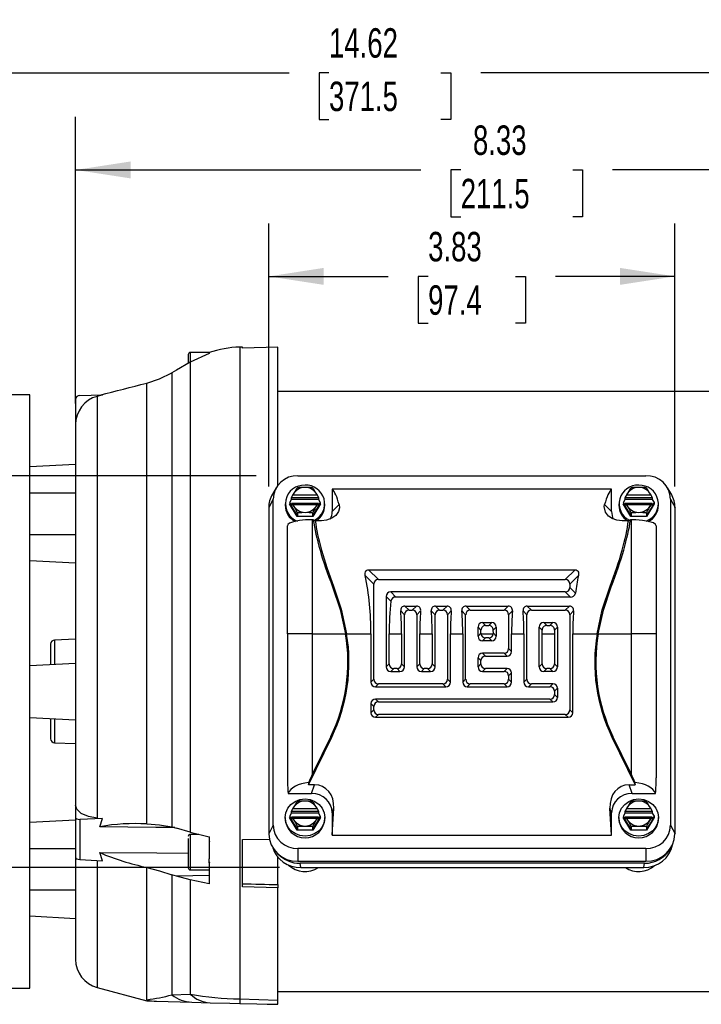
# Model space of a CAD drawing. Header units: inches. Extents: x 0 to 11, y 0 to 8.5.
# Tile 3 of 9: x 1.8 to 3.4, y 2.4 to 4.8. Entities that reach past the tile are written whole.
import ezdxf

# ---------------------------------------------------------------- set-up
doc = ezdxf.new("R2010")
doc.units = ezdxf.units.IN
doc.header["$MEASUREMENT"] = 0
doc.layers.add('DIMENSIONS', color=140, linetype='Continuous', lineweight=25)
doc.styles.add('SLDTEXTSTYLE0', font='TXT', dxfattribs={"width": 0.7})
doc.dimstyles.new('SLDDIMSTYLE0', dxfattribs={"dimtxt": 0.069444, "dimasz": 0.13, "dimexe": 0, "dimexo": 0.0625, "dimgap": 0.017361, "dimtad": 0, "dimtih": 1, "dimtoh": 1, "dimlfac": 4, "dimrnd": 1e-09, "dimzin": 4, "dimdsep": 46, "dimtxsty": 'SLDTEXTSTYLE0', "dimsah": 1, "dimcen": 0.09, "dimadec": 0, "dimazin": 1, "dimtfac": 1, "dimtofl": 0, "dimtmove": 0, "dimatfit": 3, "dimfxl": 0, "dimfrac": 2, "dimtolj": 1, "dimtzin": 12, "dimarcsym": 0})
doc.dimstyles.new('SLDDIMSTYLE1', dxfattribs={"dimtxt": 0.069444, "dimasz": 0.13, "dimexe": 0, "dimexo": 0.0625, "dimgap": 0.017361, "dimtad": 0, "dimtih": 1, "dimtoh": 1, "dimlfac": 4, "dimrnd": 1e-09, "dimzin": 12, "dimdsep": 46, "dimtxsty": 'SLDTEXTSTYLE0', "dimsah": 1, "dimcen": 0.09, "dimadec": 0, "dimazin": 3, "dimtfac": 1, "dimtofl": 0, "dimtmove": 0, "dimatfit": 3, "dimfxl": 0, "dimfrac": 2, "dimtolj": 1, "dimtzin": 12, "dimarcsym": 0})

# ---------------------------------------------------------------- blocks, each defined once
blk = doc.blocks.new('_D_1')
at = {"layer": 'DIMENSIONS'}
for p, q in [((0.8489, 3.7565), (0.8489, 4.7641)), ((4.5049, 3.3275), (4.5049, 4.7641)), ((0.8489, 4.6391), (2.4507, 4.6391)), ((2.5448, 4.639), (2.5215, 4.639)), ((2.5215, 4.639), (2.5215, 4.5285)), ((2.809, 4.639), (2.8323, 4.639)), ((2.8323, 4.639), (2.8323, 4.5285)), ((4.5049, 4.6391), (2.9031, 4.6391)), ((2.5215, 4.5285), (2.5448, 4.5285)), ((2.8323, 4.5285), (2.809, 4.5285))]:
    blk.add_line(p, q, dxfattribs=at)
for points in [[(0.8489, 4.6391), (0.9789, 4.6191), (0.9789, 4.6591)], [(4.5049, 4.6391), (4.3749, 4.6591), (4.3749, 4.6191)]]:
    blk.add_solid(points, dxfattribs=at)
at = {"layer": 'DIMENSIONS', "char_height": 0.06944, "attachment_point": 1, "style": 'SLDTEXTSTYLE0'}
for s, insert in [('14.62', (2.5448, 4.744)), ('371.5', (2.5448, 4.618))]:
    blk.add_mtext(s, dxfattribs=dict(at, insert=insert))
blk = doc.blocks.new('_D_2')
at = {"layer": 'DIMENSIONS'}
for p, q in [((1.9468, 3.8591), (1.9468, 4.5347)), ((4.0285, 3.7871), (4.0285, 4.5347)), ((1.9468, 4.4097), (2.7615, 4.4097)), ((2.8556, 4.4096), (2.8323, 4.4096)), ((2.8323, 4.4096), (2.8323, 4.2991)), ((3.1198, 4.4096), (3.1431, 4.4096)), ((3.1431, 4.4096), (3.1431, 4.2991)), ((4.0285, 4.4097), (3.2139, 4.4097)), ((2.8323, 4.2991), (2.8556, 4.2991)), ((3.1431, 4.2991), (3.1198, 4.2991))]:
    blk.add_line(p, q, dxfattribs=at)
for points in [[(1.9468, 4.4097), (2.0768, 4.3897), (2.0768, 4.4297)], [(4.0285, 4.4097), (3.8985, 4.4297), (3.8985, 4.3897)]]:
    blk.add_solid(points, dxfattribs=at)
at = {"layer": 'DIMENSIONS', "char_height": 0.06944, "attachment_point": 1, "style": 'SLDTEXTSTYLE0'}
for s, insert in [('8.33', (2.8845, 4.5146)), ('211.5', (2.8556, 4.3887))]:
    blk.add_mtext(s, dxfattribs=dict(at, insert=insert))
blk = doc.blocks.new('_D_5')
at = {"layer": 'DIMENSIONS'}
for p, q in [((2.4026, 3.6633), (2.4026, 4.2836)), ((3.3612, 3.6633), (3.3612, 4.2836)), ((2.4026, 4.1586), (2.6845, 4.1586)), ((2.7787, 4.1584), (2.7554, 4.1584)), ((2.7554, 4.1584), (2.7554, 4.048)), ((2.9851, 4.1584), (3.0084, 4.1584)), ((3.0084, 4.1584), (3.0084, 4.048)), ((3.3612, 4.1586), (3.0792, 4.1586)), ((2.7554, 4.048), (2.7787, 4.048)), ((3.0084, 4.048), (2.9851, 4.048))]:
    blk.add_line(p, q, dxfattribs=at)
for points in [[(2.4026, 4.1586), (2.5326, 4.1386), (2.5326, 4.1786)], [(3.3612, 4.1586), (3.2312, 4.1786), (3.2312, 4.1386)]]:
    blk.add_solid(points, dxfattribs=at)
at = {"layer": 'DIMENSIONS', "char_height": 0.06944, "attachment_point": 1, "style": 'SLDTEXTSTYLE0'}
for s, insert in [('3.83', (2.7787, 4.2635)), ('97.4', (2.7787, 4.1375))]:
    blk.add_mtext(s, dxfattribs=dict(at, insert=insert))
blk = doc.blocks.new('_D_6')
at = {"layer": 'DIMENSIONS'}
for p, q in [((2.3726, 3.6884), (0.5421, 3.6884)), ((0.6671, 3.6884), (0.6671, 3.3524)), ((0.5639, 3.2261), (0.5406, 3.2261)), ((0.5406, 3.2261), (0.5406, 3.1157)), ((0.7703, 3.2261), (0.7936, 3.2261)), ((0.7936, 3.2261), (0.7936, 3.1157)), ((0.5406, 3.1157), (0.5639, 3.1157)), ((0.7936, 3.1157), (0.7703, 3.1157)), ((0.6671, 2.7641), (0.6671, 3.1001)), ((2.4283, 2.7641), (0.5421, 2.7641))]:
    blk.add_line(p, q, dxfattribs=at)
for points in [[(0.6671, 3.6884), (0.6471, 3.5584), (0.6871, 3.5584)], [(0.6671, 2.7641), (0.6871, 2.8941), (0.6471, 2.8941)]]:
    blk.add_solid(points, dxfattribs=at)
at = {"layer": 'DIMENSIONS', "char_height": 0.06944, "attachment_point": 1, "style": 'SLDTEXTSTYLE0'}
for s, insert in [('3.70', (0.5639, 3.3312)), ('93.9', (0.5639, 3.2052))]:
    blk.add_mtext(s, dxfattribs=dict(at, insert=insert))

msp = doc.modelspace()

# ---------------------------------------------------------------- linework, layer by layer
for p, q in [((2.21259, 3.97431), (2.21259, 3.95333)), ((2.26181, 3.97924), (2.21752, 3.97924)), ((2.21752, 3.97924), (2.21752, 3.95665)), ((2.26181, 3.97635), (2.21753, 3.95619)), ((2.26181, 3.97889), (2.26181, 3.97924)), ((2.26181, 3.97889), (2.26181, 3.97635)), ((2.34055, 3.99194), (2.33412, 3.99177)), ((2.33412, 3.99177), (2.33412, 2.45409)), ((2.34055, 3.98938), (2.34055, 3.99194)), ((2.42421, 3.9914), (2.34055, 3.98938)), ((2.42421, 3.66586), (2.42421, 3.9914)), ((2.21753, 3.95619), (2.18519, 3.9374)), ((2.21753, 3.95619), (2.21753, 2.84727)), ((2.18519, 3.9374), (2.17428, 3.93109)), ((2.17428, 3.93109), (2.17428, 2.86021)), ((2.11493, 2.86706), (2.11493, 3.90693)), ((1.83858, 3.87933), (1.79133, 3.87933)), ((1.83858, 2.47973), (1.83858, 3.87933)), ((1.95652, 3.87794), (2.01005, 3.87888)), ((2.01005, 3.87888), (1.99791, 3.87566)), ((3.80216, 3.88696), (2.42421, 3.88696)), ((1.94685, 3.8681), (1.94685, 3.80911)), ((1.99791, 3.87566), (1.99791, 2.88066)), ((1.94685, 3.80911), (1.94685, 3.17953)), ((1.94685, 3.71483), (1.83858, 3.70915)), ((2.47145, 3.68843), (3.29232, 3.68843)), ((1.83858, 3.64803), (1.94685, 3.64803)), ((2.42029, 3.66009), (2.41118, 3.64464)), ((3.21161, 3.65659), (2.55216, 3.65659)), ((2.55216, 3.65659), (2.55216, 3.6041)), ((3.21161, 3.6041), (3.21161, 3.65659)), ((3.35259, 3.64464), (3.34348, 3.66009)), ((2.41297, 3.63347), (2.40255, 3.61327)), ((2.41297, 2.86396), (2.41297, 3.63347)), ((2.4521, 3.6251), (2.45639, 3.63208)), ((2.4521, 3.6251), (2.4521, 3.62224)), ((2.45639, 3.61812), (2.4521, 3.6251)), ((2.45639, 3.63673), (2.51998, 3.63673)), ((2.45639, 3.63208), (2.45639, 3.63673)), ((2.51998, 3.63208), (2.45639, 3.63208)), ((2.45957, 3.64304), (2.45902, 3.64269)), ((2.45957, 3.64304), (2.5168, 3.64304)), ((2.51735, 3.64269), (2.5168, 3.64304)), ((2.51998, 3.63673), (2.51998, 3.63208)), ((2.51998, 3.63208), (2.52427, 3.6251)), ((2.52427, 3.6251), (2.51998, 3.61812)), ((2.52427, 3.6251), (2.52427, 3.62224)), ((3.2395, 3.6251), (3.24379, 3.63208)), ((3.2395, 3.6251), (3.2395, 3.62224)), ((3.24379, 3.61812), (3.2395, 3.6251)), ((3.24379, 3.63673), (3.30738, 3.63673)), ((3.24379, 3.63208), (3.24379, 3.63673)), ((3.30738, 3.63208), (3.24379, 3.63208)), ((3.24698, 3.64304), (3.24642, 3.64269)), ((3.24698, 3.64304), (3.3042, 3.64304)), ((3.30475, 3.64269), (3.3042, 3.64304)), ((3.30738, 3.63673), (3.30738, 3.63208)), ((3.30738, 3.63208), (3.31167, 3.6251)), ((3.31167, 3.6251), (3.30738, 3.61812)), ((3.31167, 3.6251), (3.31167, 3.62224)), ((3.3508, 3.63347), (3.3508, 2.86396)), ((3.3508, 3.63347), (3.36122, 3.61327)), ((2.40255, 3.61327), (2.40255, 2.84376)), ((2.44143, 3.62204), (2.44143, 3.61867)), ((2.45142, 3.62204), (2.4521, 3.62315)), ((2.4521, 3.62224), (2.45142, 3.62204)), ((2.4698, 3.59212), (2.45142, 3.62204)), ((2.4521, 3.62224), (2.47014, 3.59287)), ((2.45639, 3.62276), (2.45639, 3.61812)), ((2.51981, 3.62306), (2.45656, 3.62306)), ((2.45902, 3.62016), (2.45957, 3.61982)), ((2.5168, 3.61982), (2.45957, 3.61982)), ((2.47014, 3.60038), (2.47014, 3.59287)), ((2.50623, 3.59287), (2.52427, 3.62224)), ((2.50623, 3.60038), (2.50623, 3.59287)), ((2.52495, 3.62204), (2.50657, 3.59212)), ((2.5168, 3.61982), (2.51735, 3.62016)), ((2.51998, 3.61812), (2.51998, 3.62276)), ((2.52427, 3.62315), (2.52495, 3.62204)), ((2.52427, 3.62224), (2.52495, 3.62204)), ((2.53494, 3.61867), (2.53494, 3.62204)), ((2.55216, 3.6041), (2.5686, 3.62053)), ((3.21161, 3.6041), (3.19517, 3.62053)), ((3.22883, 3.62204), (3.22883, 3.61867)), ((3.23882, 3.62204), (3.2395, 3.62315)), ((3.2395, 3.62224), (3.23882, 3.62204)), ((3.2572, 3.59212), (3.23882, 3.62204)), ((3.2395, 3.62224), (3.25754, 3.59287)), ((3.24379, 3.62276), (3.24379, 3.61812)), ((3.30721, 3.62306), (3.24396, 3.62306)), ((3.24642, 3.62016), (3.24698, 3.61982)), ((3.3042, 3.61982), (3.24698, 3.61982)), ((3.25754, 3.60038), (3.25754, 3.59287)), ((3.29363, 3.59287), (3.31167, 3.62224)), ((3.29363, 3.60038), (3.29363, 3.59287)), ((3.31235, 3.62204), (3.29397, 3.59212)), ((3.3042, 3.61982), (3.30475, 3.62016)), ((3.30738, 3.61812), (3.30738, 3.62276)), ((3.31167, 3.62315), (3.31235, 3.62204)), ((3.31167, 3.62224), (3.31235, 3.62204)), ((3.32234, 3.61867), (3.32234, 3.62204)), ((3.36122, 2.84376), (3.36122, 3.61327)), ((2.47014, 3.59287), (2.4698, 3.59212)), ((2.50657, 3.59212), (2.4698, 3.59212)), ((2.47014, 3.59287), (2.50623, 3.59287)), ((2.5059, 3.31541), (2.5059, 3.58452)), ((2.50759, 3.58452), (2.5059, 3.58452)), ((2.50623, 3.59287), (2.50657, 3.59212)), ((2.51246, 3.58228), (2.50759, 3.58452)), ((2.52742, 3.58228), (2.51246, 3.58228)), ((3.25131, 3.58228), (3.23635, 3.58228)), ((3.25618, 3.58452), (3.25131, 3.58228)), ((3.25787, 3.58452), (3.25618, 3.58452)), ((3.25754, 3.59287), (3.2572, 3.59212)), ((3.29397, 3.59212), (3.2572, 3.59212)), ((3.25754, 3.59287), (3.29363, 3.59287)), ((3.25787, 3.58452), (3.25787, 3.31541)), ((3.29363, 3.59287), (3.29397, 3.59212)), ((2.44685, 3.4164), (2.44685, 3.57019)), ((3.31692, 3.57019), (3.31692, 3.31541)), ((1.83858, 3.54961), (1.94685, 3.54961)), ((1.83858, 3.48849), (1.94685, 3.48282)), ((2.63827, 3.4666), (2.66145, 3.44342)), ((2.63827, 3.4666), (3.1255, 3.4666)), ((3.1255, 3.4666), (3.10232, 3.44342)), ((2.6305, 3.45296), (2.65075, 3.43272)), ((2.66145, 3.44342), (3.10232, 3.44342)), ((3.13327, 3.45296), (3.11302, 3.43272)), ((2.44685, 3.31541), (2.44685, 3.4164)), ((2.55576, 3.42755), (2.55316, 3.42628)), ((2.65075, 3.20838), (2.65075, 3.43272)), ((3.10232, 3.41422), (2.69066, 3.41422)), ((2.69066, 3.41422), (2.70272, 3.40215)), ((3.10232, 3.41422), (3.11438, 3.40215)), ((3.11302, 3.43272), (3.11302, 3.42492)), ((3.1263, 3.41164), (3.11302, 3.42492)), ((3.20801, 3.42755), (3.21061, 3.42628)), ((2.67995, 3.40351), (2.67995, 3.23759)), ((2.69092, 3.39255), (2.67995, 3.40351)), ((3.11438, 3.40215), (2.70272, 3.40215)), ((2.71406, 3.36941), (2.72293, 3.36054)), ((2.7238, 3.38107), (2.73363, 3.37124)), ((2.7238, 3.38107), (2.75126, 3.38107)), ((2.73363, 3.37124), (2.74143, 3.37124)), ((2.75126, 3.38107), (2.74143, 3.37124)), ((2.761, 3.36941), (2.75213, 3.36054)), ((2.78623, 3.36941), (2.7951, 3.36054)), ((2.79598, 3.38107), (2.80581, 3.37124)), ((2.79598, 3.38107), (2.82343, 3.38107)), ((2.80581, 3.37124), (2.8136, 3.37124)), ((2.82343, 3.38107), (2.8136, 3.37124)), ((2.83318, 3.36941), (2.82431, 3.36054)), ((2.85841, 3.36941), (2.86728, 3.36054)), ((2.86816, 3.38107), (2.87799, 3.37124)), ((2.86816, 3.38107), (2.96779, 3.38107)), ((2.87799, 3.37124), (2.95796, 3.37124)), ((2.96779, 3.38107), (2.95796, 3.37124)), ((2.97754, 3.36941), (2.96867, 3.36054)), ((3.00277, 3.36941), (3.01164, 3.36054)), ((3.01251, 3.38107), (3.02234, 3.37124)), ((3.01251, 3.38107), (3.11215, 3.38107)), ((3.02234, 3.37124), (3.10232, 3.37124)), ((3.11215, 3.38107), (3.10232, 3.37124)), ((3.12189, 3.36941), (3.11302, 3.36054)), ((2.72293, 3.23759), (2.72293, 3.36054)), ((2.75213, 3.36054), (2.75213, 3.23759)), ((2.7951, 3.23759), (2.7951, 3.36054)), ((2.82431, 3.36054), (2.82431, 3.20838)), ((2.86728, 3.20838), (2.86728, 3.36054)), ((2.96867, 3.36054), (2.96867, 3.28056)), ((3.01164, 3.20838), (3.01164, 3.36054)), ((3.11302, 3.36054), (3.11302, 3.13621)), ((2.89649, 3.30977), (2.89649, 3.33133)), ((2.90343, 3.32439), (2.89649, 3.33133)), ((2.90337, 3.31665), (2.90343, 3.32439)), ((2.90719, 3.34204), (2.92876, 3.34204)), ((2.90719, 3.34204), (2.91433, 3.3349)), ((2.91433, 3.3349), (2.92162, 3.3349)), ((2.92162, 3.3349), (2.92876, 3.34204)), ((2.93946, 3.33133), (2.93252, 3.32439)), ((2.93258, 3.31665), (2.93252, 3.32439)), ((2.93946, 3.33133), (2.93946, 3.30977)), ((3.04084, 3.23759), (3.04084, 3.33133)), ((3.04778, 3.32439), (3.04084, 3.33133)), ((3.04773, 3.31541), (3.04778, 3.32439)), ((3.05155, 3.34204), (3.07311, 3.34204)), ((3.05155, 3.34204), (3.05869, 3.3349)), ((3.05869, 3.3349), (3.06597, 3.3349)), ((3.06597, 3.3349), (3.07311, 3.34204)), ((3.08382, 3.33133), (3.07688, 3.32439)), ((3.07688, 3.32439), (3.07693, 3.31541)), ((3.08382, 3.33133), (3.08382, 3.23759)), ((1.94685, 3.30256), (1.89729, 3.30083)), ((1.89729, 3.30083), (1.89729, 3.24373)), ((2.5059, 3.31541), (2.44685, 3.31541)), ((2.44685, 3.31541), (2.44685, 2.97605)), ((2.5059, 2.98514), (2.5059, 3.31541)), ((2.5059, 3.31541), (2.58379, 3.31541)), ((2.58646, 3.31541), (2.64386, 3.31541)), ((2.64386, 3.31541), (2.64386, 3.2015)), ((2.68684, 3.24447), (2.68684, 3.31541)), ((2.68684, 3.31541), (2.71604, 3.31541)), ((2.71604, 3.31541), (2.71604, 3.24447)), ((2.75902, 3.24447), (2.75902, 3.31541)), ((2.75902, 3.31541), (2.78822, 3.31541)), ((2.78822, 3.31541), (2.78822, 3.24447)), ((2.83119, 3.2015), (2.83119, 3.31541)), ((2.83119, 3.31541), (2.8604, 3.31541)), ((2.8604, 3.31541), (2.8604, 3.2015)), ((2.89649, 3.30977), (2.90337, 3.31665)), ((2.90337, 3.31665), (2.90344, 3.31541)), ((2.90344, 3.31541), (2.93251, 3.31541)), ((2.91408, 3.30595), (2.90719, 3.29906)), ((2.92876, 3.29906), (2.90719, 3.29906)), ((2.92187, 3.30595), (2.91408, 3.30595)), ((2.92876, 3.29906), (2.92187, 3.30595)), ((2.93251, 3.31541), (2.93258, 3.31665)), ((2.93258, 3.31665), (2.93946, 3.30977)), ((2.97555, 3.27368), (2.97555, 3.31541)), ((2.97555, 3.31541), (3.00476, 3.31541)), ((3.00476, 3.31541), (3.00476, 3.2015)), ((3.04773, 3.24447), (3.04773, 3.31541)), ((3.04773, 3.31541), (3.07693, 3.31541)), ((3.07693, 3.31541), (3.07693, 3.24447)), ((3.11991, 3.12932), (3.11991, 3.31541)), ((3.11991, 3.31541), (3.17731, 3.31541)), ((3.17998, 3.31541), (3.25787, 3.31541)), ((3.31692, 3.31541), (3.25787, 3.31541)), ((3.25787, 3.31541), (3.25787, 2.98514)), ((3.31692, 3.31541), (3.31692, 2.97605)), ((1.88779, 3.29099), (1.88779, 3.24323)), ((2.96867, 3.28056), (2.97555, 3.27368)), ((2.90337, 3.25227), (2.89649, 3.25915)), ((2.89649, 3.23759), (2.89649, 3.25915)), ((2.90337, 3.24447), (2.90337, 3.25227)), ((2.90719, 3.26986), (2.91408, 3.26297)), ((2.95796, 3.26986), (2.90719, 3.26986)), ((2.91408, 3.26297), (2.96485, 3.26297)), ((2.95796, 3.26986), (2.96485, 3.26297)), ((1.83858, 3.24065), (1.94685, 3.24632)), ((2.67995, 3.23759), (2.68684, 3.24447)), ((2.69754, 3.23377), (2.69066, 3.22688)), ((2.70534, 3.23377), (2.69754, 3.23377)), ((2.71222, 3.22688), (2.70534, 3.23377)), ((2.71604, 3.24447), (2.72293, 3.23759)), ((2.75213, 3.23759), (2.75902, 3.24447)), ((2.76972, 3.23377), (2.76284, 3.22688)), ((2.77752, 3.23377), (2.76972, 3.23377)), ((2.7844, 3.22688), (2.77752, 3.23377)), ((2.78822, 3.24447), (2.7951, 3.23759)), ((2.89649, 3.23759), (2.90337, 3.24447)), ((2.91408, 3.23377), (2.90719, 3.22688)), ((2.96485, 3.23377), (2.91408, 3.23377)), ((2.95796, 3.22688), (2.96485, 3.23377)), ((3.04084, 3.23759), (3.04773, 3.24447)), ((3.05843, 3.23377), (3.05155, 3.22688)), ((3.06623, 3.23377), (3.05843, 3.23377)), ((3.07311, 3.22688), (3.06623, 3.23377)), ((3.07693, 3.24447), (3.08382, 3.23759)), ((2.64386, 3.2015), (2.65075, 3.20838)), ((2.69066, 3.22688), (2.71222, 3.22688)), ((2.76284, 3.22688), (2.7844, 3.22688)), ((2.82431, 3.20838), (2.83119, 3.2015)), ((2.8604, 3.2015), (2.86728, 3.20838)), ((2.90719, 3.22688), (2.95796, 3.22688)), ((2.96867, 3.21618), (2.97555, 3.22306)), ((2.96867, 3.21618), (2.96867, 3.20838)), ((2.96867, 3.20838), (2.97555, 3.2015)), ((2.97555, 3.2015), (2.97555, 3.22306)), ((3.00476, 3.2015), (3.01164, 3.20838)), ((3.07311, 3.22688), (3.05155, 3.22688)), ((2.66145, 3.19768), (2.65457, 3.1908)), ((2.65457, 3.1908), (2.82049, 3.1908)), ((2.8136, 3.19768), (2.66145, 3.19768)), ((2.8136, 3.19768), (2.82049, 3.1908)), ((2.87799, 3.19768), (2.8711, 3.1908)), ((2.8711, 3.1908), (2.96485, 3.1908)), ((2.95796, 3.19768), (2.87799, 3.19768)), ((2.95796, 3.19768), (2.96485, 3.1908)), ((3.02234, 3.19768), (3.01546, 3.1908)), ((3.01546, 3.1908), (3.06623, 3.1908)), ((3.07311, 3.19768), (3.02234, 3.19768)), ((3.06623, 3.1908), (3.07311, 3.19768)), ((3.08382, 3.18698), (3.07693, 3.18009)), ((3.08382, 3.18698), (3.08382, 3.16541)), ((1.94685, 3.17953), (1.94685, 2.91162)), ((2.66145, 3.15471), (2.65457, 3.16159)), ((3.06623, 3.16159), (2.65457, 3.16159)), ((3.07311, 3.15471), (3.06623, 3.16159)), ((3.07693, 3.18009), (3.07693, 3.1723)), ((3.07693, 3.1723), (3.08382, 3.16541)), ((2.65075, 3.144), (2.64386, 3.15089)), ((2.64386, 3.15089), (2.64386, 3.12932)), ((2.65075, 3.13621), (2.64386, 3.12932)), ((2.65075, 3.13621), (2.65075, 3.144)), ((2.66145, 3.15471), (3.07311, 3.15471)), ((3.11302, 3.13621), (3.11991, 3.12932)), ((1.83858, 3.11841), (1.94685, 3.11274)), ((1.88779, 3.11583), (1.88779, 3.06807)), ((1.89729, 3.11534), (1.89729, 3.05823)), ((2.66145, 3.1255), (2.65457, 3.11862)), ((2.65457, 3.11862), (3.1092, 3.11862)), ((3.10232, 3.1255), (2.66145, 3.1255)), ((3.10232, 3.1255), (3.1092, 3.11862)), ((2.49632, 2.95948), (2.55124, 3.07208)), ((2.54887, 3.07324), (2.5059, 2.98514)), ((2.54887, 3.07324), (2.55124, 3.07208)), ((3.21253, 3.07208), (3.2149, 3.07324)), ((3.21253, 3.07208), (3.26745, 2.95948)), ((3.25787, 2.98514), (3.2149, 3.07324)), ((1.89729, 3.05823), (1.94685, 3.0565)), ((2.49617, 2.96469), (2.49632, 2.95948)), ((2.51085, 2.95948), (2.49632, 2.95948)), ((2.5037, 2.93887), (2.51085, 2.95948)), ((3.26007, 2.93887), (3.25292, 2.95948)), ((3.25292, 2.95948), (3.26745, 2.95948)), ((3.26745, 2.95948), (3.2676, 2.96469)), ((2.44842, 2.93887), (2.5037, 2.93887)), ((3.26007, 2.93887), (3.31535, 2.93887)), ((1.94685, 2.91162), (1.94685, 2.88213)), ((2.55216, 2.84084), (2.55599, 2.90436)), ((2.55216, 2.89333), (2.55599, 2.90436)), ((3.21161, 2.84084), (3.20778, 2.90436)), ((3.21161, 2.89333), (3.20778, 2.90436)), ((1.94685, 2.88213), (1.94685, 2.78836)), ((1.99791, 2.88066), (2.01005, 2.87961)), ((2.44143, 2.88212), (2.44143, 2.87876)), ((2.45142, 2.88212), (2.4521, 2.88323)), ((2.4521, 2.88232), (2.45142, 2.88212)), ((2.4698, 2.8522), (2.45142, 2.88212)), ((2.4521, 2.88519), (2.45639, 2.89217)), ((2.4521, 2.88519), (2.4521, 2.88232)), ((2.45639, 2.8782), (2.4521, 2.88519)), ((2.4521, 2.88232), (2.47014, 2.85296)), ((2.45639, 2.89681), (2.51998, 2.89681)), ((2.45639, 2.89217), (2.45639, 2.89681)), ((2.51998, 2.89217), (2.45639, 2.89217)), ((2.45639, 2.88285), (2.45639, 2.8782)), ((2.51981, 2.88315), (2.45656, 2.88315)), ((2.45957, 2.90312), (2.45902, 2.90277)), ((2.45902, 2.88025), (2.45957, 2.87991)), ((2.45957, 2.90312), (2.5168, 2.90312)), ((2.50623, 2.85296), (2.52427, 2.88232)), ((2.52495, 2.88212), (2.50657, 2.8522)), ((2.51735, 2.90277), (2.5168, 2.90312)), ((2.5168, 2.87991), (2.51735, 2.88025)), ((2.51998, 2.89681), (2.51998, 2.89217)), ((2.51998, 2.89217), (2.52427, 2.88519)), ((2.52427, 2.88519), (2.51998, 2.8782)), ((2.51998, 2.8782), (2.51998, 2.88285)), ((2.52427, 2.88519), (2.52427, 2.88232)), ((2.52427, 2.88323), (2.52495, 2.88212)), ((2.52427, 2.88232), (2.52495, 2.88212)), ((2.53494, 2.87876), (2.53494, 2.88212)), ((2.55216, 2.89333), (2.55216, 2.84084)), ((3.21161, 2.84084), (3.21161, 2.89333)), ((3.22883, 2.88212), (3.22883, 2.87876)), ((3.23882, 2.88212), (3.2395, 2.88323)), ((3.2395, 2.88232), (3.23882, 2.88212)), ((3.2572, 2.8522), (3.23882, 2.88212)), ((3.2395, 2.88519), (3.24379, 2.89217)), ((3.2395, 2.88519), (3.2395, 2.88232)), ((3.24379, 2.8782), (3.2395, 2.88519)), ((3.2395, 2.88232), (3.25754, 2.85296)), ((3.24379, 2.89681), (3.30738, 2.89681)), ((3.24379, 2.89217), (3.24379, 2.89681)), ((3.30738, 2.89217), (3.24379, 2.89217)), ((3.24379, 2.88285), (3.24379, 2.8782)), ((3.30721, 2.88315), (3.24396, 2.88315)), ((3.24698, 2.90312), (3.24642, 2.90277)), ((3.24642, 2.88025), (3.24698, 2.87991)), ((3.24698, 2.90312), (3.3042, 2.90312)), ((3.29363, 2.85296), (3.31167, 2.88232)), ((3.31235, 2.88212), (3.29397, 2.8522)), ((3.30475, 2.90277), (3.3042, 2.90312)), ((3.3042, 2.87991), (3.30475, 2.88025)), ((3.30738, 2.89681), (3.30738, 2.89217)), ((3.30738, 2.89217), (3.31167, 2.88519)), ((3.31167, 2.88519), (3.30738, 2.8782)), ((3.30738, 2.8782), (3.30738, 2.88285)), ((3.31167, 2.88519), (3.31167, 2.88232)), ((3.31167, 2.88323), (3.31235, 2.88212)), ((3.31167, 2.88232), (3.31235, 2.88212)), ((3.32234, 2.87876), (3.32234, 2.88212)), ((1.94685, 2.87624), (1.83858, 2.87057)), ((2.01005, 2.87961), (1.95652, 2.87765)), ((1.95652, 2.87765), (1.95652, 2.783)), ((2.00422, 2.86054), (2.01005, 2.87961)), ((2.17428, 2.86021), (2.18519, 2.85716)), ((2.21753, 2.84727), (2.18519, 2.85716)), ((2.41297, 2.86396), (2.40255, 2.84376)), ((2.5168, 2.87991), (2.45957, 2.87991)), ((2.47014, 2.86047), (2.47014, 2.85296)), ((2.50623, 2.86047), (2.50623, 2.85296)), ((3.3042, 2.87991), (3.24698, 2.87991)), ((3.25754, 2.86047), (3.25754, 2.85296)), ((3.29363, 2.86047), (3.29363, 2.85296)), ((3.3508, 2.86396), (3.36122, 2.84376)), ((2.23751, 2.84242), (2.21752, 2.84242)), ((2.21752, 2.84242), (2.21752, 2.75876)), ((2.21753, 2.84727), (2.26181, 2.83653)), ((2.26181, 2.83653), (2.26181, 2.83726)), ((2.26181, 2.83653), (2.26181, 2.78448)), ((2.47014, 2.85296), (2.4698, 2.8522)), ((2.50657, 2.8522), (2.4698, 2.8522)), ((2.47014, 2.85296), (2.50623, 2.85296)), ((2.50623, 2.85296), (2.50657, 2.8522)), ((2.55216, 2.84084), (3.21161, 2.84084)), ((3.25754, 2.85296), (3.2572, 2.8522)), ((3.29397, 2.8522), (3.2572, 2.8522)), ((3.25754, 2.85296), (3.29363, 2.85296)), ((3.29363, 2.85296), (3.29397, 2.8522)), ((2.21259, 2.83256), (2.21259, 2.76374)), ((2.34055, 2.83035), (2.4053, 2.83104)), ((2.34055, 2.71885), (2.34055, 2.83035)), ((1.83858, 2.80945), (1.94685, 2.80945)), ((2.01005, 2.78011), (2.00422, 2.79928)), ((2.42421, 2.72401), (2.42421, 2.78879)), ((3.29232, 2.809), (2.47145, 2.809)), ((2.47145, 2.809), (2.47145, 2.77902)), ((3.29232, 2.809), (3.29232, 2.77902)), ((1.94685, 2.78681), (1.94685, 2.54763)), ((1.95652, 2.783), (2.01005, 2.78011)), ((1.99791, 2.78076), (1.99791, 2.48108)), ((2.11493, 2.45238), (2.11493, 2.7646)), ((2.26181, 2.77522), (2.26181, 2.78448)), ((2.26181, 2.77402), (2.26181, 2.72572)), ((2.47145, 2.77902), (3.29232, 2.77902)), ((2.47832, 2.7641), (2.47651, 2.77419)), ((3.28914, 2.77419), (2.47651, 2.77419)), ((2.47832, 2.7641), (3.28733, 2.7641)), ((3.28733, 2.7641), (3.28914, 2.77419)), ((2.17428, 2.74728), (2.17428, 2.46409)), ((2.18519, 2.74403), (2.17428, 2.74728)), ((2.26181, 2.74519), (2.18519, 2.74403)), ((2.21753, 2.73513), (2.18519, 2.74403)), ((2.21752, 2.75876), (2.26181, 2.75876)), ((2.26181, 2.72572), (2.21753, 2.73513)), ((2.21753, 2.73513), (2.21753, 2.46573)), ((2.42421, 2.71595), (2.34055, 2.71885)), ((2.42421, 2.72401), (2.42421, 2.71595)), ((1.94685, 2.71103), (1.83858, 2.71103)), ((2.42421, 2.45169), (2.42421, 2.71595)), ((1.83858, 2.64991), (1.94685, 2.64423)), ((1.79133, 2.47973), (1.83858, 2.47973)), ((1.99791, 2.48108), (2.11497, 2.44972)), ((2.17428, 2.46409), (2.21753, 2.46573)), ((2.42421, 2.4721), (3.80216, 2.4721)), ((2.11493, 2.45238), (2.11493, 2.44973)), ((2.13783, 2.44871), (2.22092, 2.44654)), ((2.22092, 2.44654), (2.26417, 2.4454)), ((2.26417, 2.4454), (2.31102, 2.44418)), ((2.31102, 2.44464), (2.33409, 2.44378)), ((2.31102, 2.44418), (2.31102, 2.44464)), ((2.33412, 2.45409), (2.42421, 2.45169)), ((2.42421, 2.44156), (2.42421, 2.45169))]:
    msp.add_line(p, q)
at = {"flags": 128}
for points in [[(2.11493, 3.90693), (2.14509, 3.91689), (2.17428, 3.93109)], [(2.47014, 3.65911), (2.47007, 3.65928), (2.46986, 3.65921), (2.46935, 3.65872), (2.46823, 3.65728), (2.46471, 3.65193), (2.45902, 3.64269)], [(2.50623, 3.65911), (2.50607, 3.65941), (2.50566, 3.65967), (2.50463, 3.66002), (2.50239, 3.6604), (2.49536, 3.66077), (2.48286, 3.66079), (2.47862, 3.66071), (2.47407, 3.66041), (2.47248, 3.66018), (2.47108, 3.65982), (2.47047, 3.65954), (2.47016, 3.6592), (2.47014, 3.65911)], [(2.51735, 3.64269), (2.51243, 3.65069), (2.50866, 3.65655), (2.50773, 3.65785), (2.50688, 3.65888), (2.5065, 3.65922), (2.50626, 3.65926), (2.50623, 3.65911)], [(3.25754, 3.65911), (3.25747, 3.65928), (3.25726, 3.65921), (3.25675, 3.65872), (3.25563, 3.65728), (3.25211, 3.65193), (3.24642, 3.64269)], [(3.29363, 3.65911), (3.29348, 3.65941), (3.29307, 3.65967), (3.29204, 3.66002), (3.2898, 3.6604), (3.28277, 3.66077), (3.27026, 3.66079), (3.26602, 3.66071), (3.26147, 3.66041), (3.25988, 3.66018), (3.25848, 3.65982), (3.25787, 3.65954), (3.25756, 3.6592), (3.25754, 3.65911)], [(3.30475, 3.64269), (3.29983, 3.65069), (3.29606, 3.65655), (3.29513, 3.65785), (3.29428, 3.65888), (3.2939, 3.65922), (3.29366, 3.65926), (3.29363, 3.65911)], [(2.47014, 3.60038), (2.47029, 3.60068), (2.4707, 3.60094), (2.47174, 3.60129), (2.47397, 3.60167), (2.481, 3.60204), (2.49351, 3.60205), (2.49775, 3.60198), (2.5023, 3.60168), (2.50389, 3.60145), (2.50529, 3.60109), (2.5059, 3.60081), (2.50621, 3.60047), (2.50623, 3.60038)], [(2.5686, 3.62053), (2.56937, 3.61248), (2.56726, 3.60384), (2.56104, 3.59477), (2.55187, 3.58802), (2.5392, 3.58348), (2.52742, 3.58228)], [(3.23635, 3.58228), (3.22403, 3.5836), (3.21312, 3.58739), (3.20469, 3.59293), (3.19726, 3.60225), (3.1944, 3.61571), (3.19517, 3.62053)], [(3.25754, 3.60038), (3.2577, 3.60068), (3.25811, 3.60094), (3.25914, 3.60129), (3.26138, 3.60167), (3.26841, 3.60204), (3.28091, 3.60205), (3.28515, 3.60198), (3.2897, 3.60168), (3.29129, 3.60145), (3.29269, 3.60109), (3.2933, 3.60081), (3.29361, 3.60047), (3.29363, 3.60038)], [(2.5059, 3.58452), (2.48974, 3.58401), (2.47549, 3.5826), (2.46349, 3.5804), (2.45173, 3.5762), (2.44803, 3.57326), (2.44685, 3.57019)], [(3.31692, 3.57019), (3.31539, 3.57367), (3.31016, 3.57716), (3.29858, 3.5808), (3.28415, 3.58312), (3.26899, 3.58428), (3.25787, 3.58452)], [(2.6305, 3.45296), (2.63018, 3.45839), (2.63101, 3.46177), (2.63254, 3.4642), (2.63437, 3.46565), (2.63665, 3.46646), (2.63827, 3.4666)], [(3.1255, 3.4666), (3.12796, 3.46626), (3.13015, 3.46517), (3.13172, 3.46361), (3.13313, 3.46075), (3.13365, 3.45593), (3.13327, 3.45296)], [(2.55316, 3.42628), (2.57088, 3.37315), (2.58379, 3.31541)], [(2.55576, 3.42755), (2.57349, 3.3739), (2.58646, 3.31541)], [(3.17731, 3.31541), (3.18975, 3.37197), (3.20801, 3.42755)], [(3.17998, 3.31541), (3.19238, 3.37134), (3.21061, 3.42628)], [(1.99791, 2.88066), (1.97697, 2.88448), (1.96037, 2.8917), (1.94996, 2.9015), (1.94685, 2.91162)], [(2.48818, 2.92605), (2.50028, 2.92456), (2.51156, 2.92017), (2.52124, 2.91319), (2.52867, 2.90409), (2.53334, 2.89349), (2.53494, 2.88212), (2.53334, 2.87075), (2.52867, 2.86016), (2.52124, 2.85106), (2.51156, 2.84408), (2.50028, 2.83969), (2.48818, 2.83819), (2.47608, 2.83969), (2.46481, 2.84408), (2.45513, 2.85106), (2.4477, 2.86016), (2.44303, 2.87075), (2.44143, 2.88212), (2.44303, 2.89349), (2.4477, 2.90409), (2.45513, 2.91319), (2.46481, 2.92017), (2.47608, 2.92456), (2.48818, 2.92605)], [(2.47014, 2.9192), (2.47007, 2.91937), (2.46986, 2.9193), (2.46935, 2.9188), (2.46823, 2.91737), (2.46471, 2.91201), (2.45902, 2.90277)], [(2.50623, 2.9192), (2.50607, 2.91949), (2.50566, 2.91975), (2.50463, 2.9201), (2.50239, 2.92049), (2.49536, 2.92085), (2.48286, 2.92087), (2.47862, 2.9208), (2.47407, 2.9205), (2.47248, 2.92026), (2.47108, 2.91991), (2.47047, 2.91962), (2.47016, 2.91929), (2.47014, 2.9192)], [(2.51735, 2.90277), (2.51243, 2.91077), (2.50866, 2.91664), (2.50773, 2.91793), (2.50688, 2.91896), (2.5065, 2.9193), (2.50626, 2.91934), (2.50623, 2.9192)], [(3.27559, 2.92605), (3.28769, 2.92456), (3.29896, 2.92017), (3.30864, 2.91319), (3.31607, 2.90409), (3.32075, 2.89349), (3.32234, 2.88212), (3.32075, 2.87075), (3.31607, 2.86016), (3.30864, 2.85106), (3.29896, 2.84408), (3.28769, 2.83969), (3.27559, 2.83819), (3.26349, 2.83969), (3.25221, 2.84408), (3.24253, 2.85106), (3.2351, 2.86016), (3.23043, 2.87075), (3.22883, 2.88212), (3.23043, 2.89349), (3.2351, 2.90409), (3.24253, 2.91319), (3.25221, 2.92017), (3.26349, 2.92456), (3.27559, 2.92605)], [(3.25754, 2.9192), (3.25747, 2.91937), (3.25726, 2.9193), (3.25675, 2.9188), (3.25563, 2.91737), (3.25211, 2.91201), (3.24642, 2.90277)], [(3.29363, 2.9192), (3.29348, 2.91949), (3.29307, 2.91975), (3.29204, 2.9201), (3.2898, 2.92049), (3.28277, 2.92085), (3.27026, 2.92087), (3.26602, 2.9208), (3.26147, 2.9205), (3.25988, 2.92026), (3.25848, 2.91991), (3.25787, 2.91962), (3.25756, 2.91929), (3.25754, 2.9192)], [(3.30475, 2.90277), (3.29983, 2.91077), (3.29606, 2.91664), (3.29513, 2.91793), (3.29428, 2.91896), (3.2939, 2.9193), (3.29366, 2.91934), (3.29363, 2.9192)], [(2.18133, 2.85824), (2.13607, 2.85883), (2.00422, 2.86054)], [(2.11493, 2.86706), (2.14509, 2.86519), (2.17428, 2.86021)], [(2.47014, 2.86047), (2.47029, 2.86076), (2.4707, 2.86102), (2.47174, 2.86137), (2.47397, 2.86175), (2.481, 2.86212), (2.49351, 2.86214), (2.49775, 2.86207), (2.5023, 2.86177), (2.50389, 2.86153), (2.50529, 2.86118), (2.5059, 2.86089), (2.50621, 2.86056), (2.50623, 2.86047)], [(3.25754, 2.86047), (3.2577, 2.86076), (3.25811, 2.86102), (3.25914, 2.86137), (3.26138, 2.86175), (3.26841, 2.86212), (3.28091, 2.86214), (3.28515, 2.86207), (3.2897, 2.86177), (3.29129, 2.86153), (3.29269, 2.86118), (3.2933, 2.86089), (3.29361, 2.86056), (3.29363, 2.86047)], [(2.00422, 2.79928), (2.13879, 2.79867), (2.21259, 2.79835)], [(2.11493, 2.7646), (2.14509, 2.75652), (2.17428, 2.74728)], [(2.11493, 2.44973), (2.12194, 2.4494), (2.13783, 2.44871)], [(2.33409, 2.44378), (2.37431, 2.44279), (2.39926, 2.44217), (2.42421, 2.44156)]]:
    msp.add_lwpolyline(points, dxfattribs=at)
for centre, radius, start, end in [((2.21752, 3.97431), 0.00492, 90, 180), ((2.34056, 3.74579), 0.24606, 91.5, 108.66641), ((-0.81309, 15.18764), 11.65451, 283.988979, 284.550619), ((1.95669, 3.8681), 0.00984, 91, 180), ((2.01557, 3.80925), 0.06872, 104.88891, 180.11843), ((2.46974, 3.63165), 0.0568, 88.27456, 178.16379), ((3.29403, 3.63165), 0.0568, 1.83621, 91.72544), ((2.48573, 3.62233), 0.04371, 86.78545, 250.11644), ((2.48818, 3.62893), 0.0319, 26.24064, 153.75936), ((2.4909, 3.62242), 0.04364, 296.30688, 93.56765), ((3.27308, 3.62236), 0.04368, 86.70505, 243.42043), ((3.27559, 3.62893), 0.0319, 26.24064, 153.75936), ((3.27822, 3.62237), 0.04368, 290.08739, 93.45865), ((2.46436, 3.61314), 0.0618, 149.36693, 179.88221), ((3.29941, 3.61314), 0.0618, 0.11779, 30.63307), ((2.48497, 3.61922), 0.04354, 180.72134, 242.3403), ((2.41144, 3.5804), 0.06201, 18.80314, 39.89274), ((2.48818, 3.63393), 0.0319, 206.24064, 333.75936), ((2.58447, 3.56941), 0.08415, 142.90216, 158.40196), ((2.49157, 3.61917), 0.04337, 301.72845, 359.34232), ((3.2722, 3.61917), 0.04337, 180.65768, 238.27155), ((3.19885, 3.5804), 0.06201, 18.80314, 39.89274), ((3.27559, 3.63393), 0.0319, 206.24064, 333.75936), ((3.37187, 3.56941), 0.08415, 142.90216, 158.40196), ((3.27835, 3.61948), 0.04399, 296.75774, 358.94407), ((2.70196, 3.39103), 0.01115, 86.11018, 172.18433), ((3.11484, 3.41381), 0.01167, 267.73278, 349.27723), ((2.72389, 3.37109), 0.00998, 90.51181, 189.73153), ((2.75111, 3.37104), 0.01003, 350.62062, 89.13603), ((2.79607, 3.37109), 0.00998, 90.51181, 189.73153), ((2.82328, 3.37104), 0.01003, 350.62062, 89.13603), ((2.86825, 3.37109), 0.00998, 90.51181, 189.73153), ((2.96764, 3.37104), 0.01003, 350.62062, 89.13603), ((3.0126, 3.37109), 0.00998, 90.51181, 189.73153), ((3.112, 3.37104), 0.01003, 350.62062, 89.13603), ((2.91396, 3.32437), 0.01053, 87.96266, 179.86859), ((2.92195, 3.32433), 0.01057, 0.32781, 91.84093), ((3.05832, 3.32437), 0.01053, 87.96266, 179.86859), ((3.06631, 3.32433), 0.01057, 0.32781, 91.84093), ((1.89763, 3.29099), 0.00984, 92, 180), ((2.18909, 3.24871), 0.40029, 334, 9.59055), ((2.18909, 3.24871), 0.40293, 334, 9.52719), ((3.57468, 3.24871), 0.40293, 170.47281, 206), ((3.57468, 3.24871), 0.40029, 170.40945, 206), ((1.89763, 3.06807), 0.00984, 180, 268), ((2.48818, 2.88902), 0.0319, 26.24064, 153.75936), ((3.27559, 2.88902), 0.0319, 26.24064, 153.75936), ((2.41144, 2.84048), 0.06201, 18.80314, 39.89274), ((2.58447, 2.82949), 0.08415, 142.90216, 158.40196), ((3.19885, 2.84048), 0.06201, 18.80314, 39.89274), ((3.37187, 2.82949), 0.08415, 142.90216, 158.40196), ((2.08806, 2.37993), 0.48787, 86.84217, 99.89565), ((2.46974, 2.86578), 0.0568, 181.83621, 271.72544), ((2.48818, 2.8811), 0.04681, 182.86749, 357.13251), ((2.48818, 2.89401), 0.0319, 206.24064, 333.75936), ((3.27559, 2.8811), 0.04681, 182.86749, 357.13251), ((3.27559, 2.89401), 0.0319, 206.24064, 333.75936), ((3.29403, 2.86578), 0.0568, 268.27456, 358.16379), ((2.21752, 2.8375), 0.00492, 90, 180), ((2.46944, 2.8459), 0.06692, 181.83621, 271.72544), ((3.29433, 2.8459), 0.06692, 268.27456, 358.16379), ((2.26378, 2.82717), 0.00197, 180, 270), ((2.23495, 3.34189), 0.58964, 246.96326, 258.25541), ((2.26378, 2.77402), 0.00197, 90, 180), ((2.48823, 2.81111), 0.05654, 226.45356, 303.7491), ((3.27556, 2.81105), 0.0565, 236.20038, 311.56487), ((2.21752, 2.76368), 0.00492, 180, 270), ((2.01574, 2.54763), 0.0689, 180, 255), ((2.06579, 2.85762), 0.40821, 276.91504, 285.41322), ((2.22347, 2.52405), 0.07756, 230.63621, 268.11252), ((2.34848, 3.18767), 0.73372, 259.71887, 268.8783), ((2.26699, 2.51556), 0.07021, 225.21362, 267.69505), ((2.14015, 2.53654), 0.08786, 253.32248, 268.48848), ((2.58563, 2.44809), 0.25158, 178.63515, 180.98174)]:
    msp.add_arc(centre, radius, start, end)
for centre, major_axis, ratio, start_param, end_param in [((2.5237, 3.31541), (0.02136, 0.34447), 0.1650759, 5.810713, 6.1548681), ((3.24007, 3.31541), (-0.02136, 0.34447), 0.1650759, 0.1283172, 0.4724723), ((2.45923, 3.64135), (0.00274, 0.0049), 0.1514982, 1.3811894, 2.8770522), ((2.45923, 3.61814), (-0.00274, 0.0049), 0.1514982, 5.051863, 6.5477258), ((2.51714, 3.64135), (-0.00274, 0.0049), 0.1514982, 3.4061331, 4.9019959), ((2.51714, 3.61814), (0.00274, 0.0049), 0.1514982, 6.0186448, 7.5145076), ((3.24663, 3.64135), (0.00274, 0.0049), 0.1514982, 1.3811894, 2.8770522), ((3.24663, 3.61814), (-0.00274, 0.0049), 0.1514982, 5.051863, 6.5477258), ((3.30454, 3.64135), (-0.00274, 0.0049), 0.1514982, 3.4061331, 4.9019959), ((3.30454, 3.61814), (0.00274, 0.0049), 0.1514982, 6.0186448, 7.5145076), ((2.50219, 3.60551), (0.04886, -0.01121), 0.9331975, 6.0982419, 6.494142), ((3.26158, 3.60551), (0.04886, 0.01121), 0.9331975, 2.9306359, 3.336755), ((2.70756, 3.31541), (-0.18455, 0.35161), 0.2373577, 0.5843246, 1.1285896), ((2.70756, 3.31541), (-0.17943, 0.34185), 0.2373577, 0.5606063, 1.1152646), ((3.05621, 3.31541), (0.17943, 0.34185), 0.2373577, 5.1679207, 5.722579), ((3.05621, 3.31541), (0.18455, 0.35161), 0.2373577, 5.1545957, 5.6988607), ((2.48323, 3.31541), (0, 0.34449), 0.4663077, 4.712389, 5.1231534), ((2.66378, 3.43039), (0.01, -0.01), 0.8348171, 2.4459793, 3.837206), ((3.09999, 3.43039), (-0.01, -0.01), 0.8348171, 2.4459793, 3.837206), ((3.28055, 3.31541), (0, 0.34449), 0.4663077, 1.1600319, 1.2876726), ((2.69298, 3.40118), (0.01, -0.01), 0.8348171, 2.4459793, 3.837206), ((3.09999, 3.42725), (-0.01, 0.01), 0.8348171, 2.4459793, 3.837206), ((2.84747, 3.31541), (0, 0.34449), 0.4663077, 1.3449489, 1.5707963), ((2.5554, 3.31541), (0, 0.34449), 0.4663077, 4.712389, 4.8698006), ((2.73596, 3.35821), (0.01, -0.01), 0.8348171, 2.4459793, 3.837206), ((2.7391, 3.35821), (-0.01, -0.01), 0.8348171, 2.4459793, 3.837206), ((2.91965, 3.31541), (0, 0.34449), 0.4663077, 1.4133847, 1.5707963), ((2.62758, 3.31541), (0, 0.34449), 0.4663077, 4.712389, 4.8698006), ((2.80814, 3.35821), (0.01, -0.01), 0.8348171, 2.4459793, 3.837206), ((2.81128, 3.35821), (-0.01, -0.01), 0.8348171, 2.4459793, 3.837206), ((2.99183, 3.31541), (0, 0.34449), 0.4663077, 1.4133847, 1.5707963), ((2.69976, 3.31541), (0, 0.34449), 0.4663077, 4.712389, 4.8698006), ((2.88031, 3.35821), (0.01, -0.01), 0.8348171, 2.4459793, 3.837206), ((2.95563, 3.35821), (-0.01, -0.01), 0.8348171, 2.4459793, 3.837206), ((3.13619, 3.31541), (0, 0.34449), 0.4663077, 1.4133847, 1.5707963), ((2.84412, 3.31541), (0, 0.34449), 0.4663077, 4.712389, 4.8698006), ((3.02467, 3.35821), (0.01, -0.01), 0.8348171, 2.4459793, 3.837206), ((3.09999, 3.35821), (-0.01, -0.01), 0.8348171, 2.4459793, 3.837206), ((3.28055, 3.31541), (0, 0.34449), 0.4663077, 1.4133847, 1.5707963), ((2.90952, 3.32901), (0.01, -0.01), 0.8348171, 2.4459793, 3.837206), ((2.92643, 3.32901), (-0.01, -0.01), 0.8348171, 2.4459793, 3.837206), ((3.05388, 3.32901), (0.01, -0.01), 0.8348171, 2.4459793, 3.837206), ((3.07079, 3.32901), (-0.01, -0.01), 0.8348171, 2.4459793, 3.837206), ((2.90952, 3.3121), (0.01, 0.01), 0.8348171, 2.4459793, 3.837206), ((2.9164, 3.31898), (0.01, 0.01), 0.8348171, 2.5442711, 3.837206), ((2.91954, 3.31898), (-0.01, 0.01), 0.8348171, 2.4459793, 3.7389142), ((2.92643, 3.3121), (-0.01, 0.01), 0.8348171, 2.4459793, 3.837206), ((2.95563, 3.28289), (-0.01, 0.01), 0.8348171, 2.4459793, 3.837206), ((2.90952, 3.25683), (0.01, -0.01), 0.8348171, 2.4459793, 3.837206), ((2.9164, 3.24994), (0.01, -0.01), 0.8348171, 2.4459793, 3.837206), ((2.96252, 3.27601), (-0.01, 0.01), 0.8348171, 2.4459793, 3.837206), ((2.69298, 3.23992), (0.01, 0.01), 0.8348171, 2.4459793, 3.837206), ((2.69987, 3.2468), (0.01, 0.01), 0.8348171, 2.4459793, 3.837206), ((2.70301, 3.2468), (-0.01, 0.01), 0.8348171, 2.4459793, 3.837206), ((2.70989, 3.23992), (-0.01, 0.01), 0.8348171, 2.4459793, 3.837206), ((2.76516, 3.23992), (0.01, 0.01), 0.8348171, 2.4459793, 3.837206), ((2.77205, 3.2468), (0.01, 0.01), 0.8348171, 2.4459793, 3.837206), ((2.77519, 3.2468), (-0.01, 0.01), 0.8348171, 2.4459793, 3.837206), ((2.78207, 3.23992), (-0.01, 0.01), 0.8348171, 2.4459793, 3.837206), ((2.90952, 3.23992), (0.01, 0.01), 0.8348171, 2.4459793, 3.837206), ((2.9164, 3.2468), (0.01, 0.01), 0.8348171, 2.4459793, 3.837206), ((2.96252, 3.22074), (-0.01, -0.01), 0.8348171, 2.4459793, 3.837206), ((3.05388, 3.23992), (0.01, 0.01), 0.8348171, 2.4459793, 3.837206), ((3.06076, 3.2468), (0.01, 0.01), 0.8348171, 2.4459793, 3.837206), ((3.0639, 3.2468), (-0.01, 0.01), 0.8348171, 2.4459793, 3.837206), ((3.07079, 3.23992), (-0.01, 0.01), 0.8348171, 2.4459793, 3.837206), ((2.66378, 3.21071), (0.01, 0.01), 0.8348171, 2.4459793, 3.837206), ((2.81128, 3.21071), (-0.01, 0.01), 0.8348171, 2.4459793, 3.837206), ((2.88031, 3.21071), (0.01, 0.01), 0.8348171, 2.4459793, 3.837206), ((2.95563, 3.21385), (-0.01, -0.01), 0.8348171, 2.4459793, 3.837206), ((2.95563, 3.21071), (-0.01, 0.01), 0.8348171, 2.4459793, 3.837206), ((3.02467, 3.21071), (0.01, 0.01), 0.8348171, 2.4459793, 3.837206), ((2.6569, 3.20383), (0.01, 0.01), 0.8348171, 2.4459793, 3.837206), ((2.81816, 3.20383), (-0.01, 0.01), 0.8348171, 2.4459793, 3.837206), ((2.87343, 3.20383), (0.01, 0.01), 0.8348171, 2.4459793, 3.837206), ((2.96252, 3.20383), (-0.01, 0.01), 0.8348171, 2.4459793, 3.837206), ((3.01779, 3.20383), (0.01, 0.01), 0.8348171, 2.4459793, 3.837206), ((3.0639, 3.17776), (-0.01, -0.01), 0.8348171, 2.4459793, 3.837206), ((3.07079, 3.18465), (-0.01, -0.01), 0.8348171, 2.4459793, 3.837206), ((2.6569, 3.14856), (0.01, -0.01), 0.8348171, 2.4459793, 3.837206), ((3.0639, 3.17462), (-0.01, 0.01), 0.8348171, 2.4459793, 3.837206), ((3.07079, 3.16774), (-0.01, 0.01), 0.8348171, 2.4459793, 3.837206), ((2.66378, 3.14167), (0.01, -0.01), 0.8348171, 2.4459793, 3.837206), ((2.66378, 3.13853), (0.01, 0.01), 0.8348171, 2.4459793, 3.837206), ((3.09999, 3.13853), (-0.01, 0.01), 0.8348171, 2.4459793, 3.837206), ((2.6569, 3.13165), (0.01, 0.01), 0.8348171, 2.4459793, 3.837206), ((3.10688, 3.13165), (-0.01, 0.01), 0.8348171, 2.4459793, 3.837206), ((2.5059, 2.97605), (0, 0.16225), 0.3639702, 1.5707963, 1.801947), ((2.5059, 2.94904), (0.05737, 0.12619), 0.1109417, 1.3314623, 1.4969782), ((3.25787, 2.94904), (-0.05737, 0.12619), 0.1109417, 4.7862071, 4.951723), ((3.25787, 2.97605), (0, 0.16225), 0.3639702, 4.4812383, 4.712389), ((2.5059, 2.93106), (0.05906, 0), 0.5773503, 1.7363122, 2.910442), ((2.50592, 2.90265), (0.01892, 0.05448), 0.8532565, 5.0306363, 6.5712744), ((3.25785, 2.90265), (-0.01892, 0.05448), 0.8532565, 5.9950962, 7.5357343), ((3.25787, 2.93106), (0.05906, 0), 0.5773503, 0.2311507, 1.4052805), ((2.50219, 2.89192), (0.04886, 0.01121), 0.9331975, 6.0722286, 7.6128667), ((3.26158, 2.89192), (0.04886, -0.01121), 0.9331975, 1.8119113, 3.3525494), ((1.95669, 2.88257), (0.00984, 0.00059), 0.4986317, 3.1114544, 4.6647975), ((2.45923, 2.90144), (0.00274, 0.0049), 0.1514982, 1.3811894, 2.8770522), ((2.45923, 2.87822), (-0.00274, 0.0049), 0.1514982, 5.051863, 6.5477258), ((2.51714, 2.90144), (-0.00274, 0.0049), 0.1514982, 3.4061331, 4.9019959), ((2.51714, 2.87822), (0.00274, 0.0049), 0.1514982, 6.0186448, 7.5145076), ((3.24663, 2.90144), (0.00274, 0.0049), 0.1514982, 1.3811894, 2.8770522), ((3.24663, 2.87822), (-0.00274, 0.0049), 0.1514982, 5.051863, 6.5477258), ((3.30454, 2.90144), (-0.00274, 0.0049), 0.1514982, 3.4061331, 4.9019959), ((3.30454, 2.87822), (0.00274, 0.0049), 0.1514982, 6.0186448, 7.5145076), ((2.47851, 2.82893), (0.06898, 0.00152), 0.9396359, 3.4047317, 4.688988), ((3.28714, 2.82893), (0.06898, -0.00152), 0.9396359, 4.7357899, 6.1372737), ((1.95669, 2.78792), (0.00984, -0.00059), 0.4986317, 3.1717309, 4.7250739), ((2.4767, 2.83902), (0.06898, 0.00152), 0.9396359, 3.845622, 4.688988), ((3.28895, 2.83902), (0.06898, -0.00152), 0.9396359, 4.7357899, 5.7900373), ((-0.11784, 3.17953), (30.49474, -0.69167), 0.0130862, 4.7933901, 4.7961429)]:
    msp.add_ellipse(centre, major_axis=major_axis, ratio=ratio, start_param=start_param, end_param=end_param)

# ---------------------------------------------------------------- dimensions: what is measured, and where the dimension line sits
at = {"layer": 'DIMENSIONS'}
for base, p1, p2, picture, middle in [((4.50492, 4.63911), (0.84891, 3.70655), (4.50492, 3.27749), '_D_1', (2.67691, 4.63911)), ((4.02854, 4.40972), (1.94685, 3.80911), (4.02854, 3.73711), '_D_2', (2.98769, 4.40972)), ((3.36122, 4.15856), (2.40255, 3.61327), (3.36122, 3.61327), '_D_5', (2.88189, 4.15856))]:
    dim = msp.add_linear_dim(base=base, p1=p1, p2=p2, dimstyle='SLDDIMSTYLE1', dxfattribs=at)
    dim.commit()
    dim.dimension.update_dxf_attribs({"geometry": picture, "text_midpoint": middle, "dimtype": 160})
dim = msp.add_linear_dim(base=(0.66709, 2.7641), p1=(2.47145, 3.68843), p2=(2.47832, 2.7641), angle=90, dimstyle='SLDDIMSTYLE0', dxfattribs=at)
dim.commit()
dim.dimension.update_dxf_attribs({"geometry": '_D_6', "text_midpoint": (0.66709, 3.22626), "dimtype": 160})

doc.saveas('drawing.dxf')
